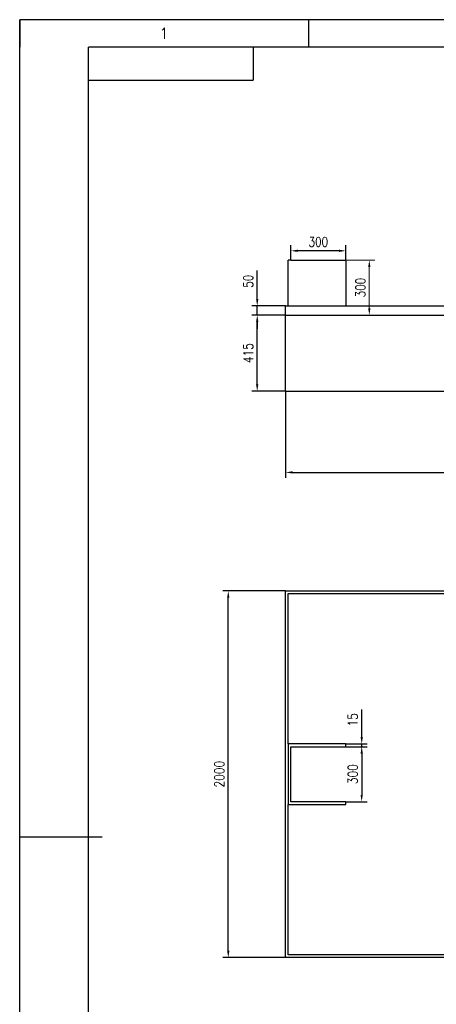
# Model space of a CAD drawing. Header units: millimetres. Extents: x -26 to 816, y -10 to 584.
# Tile 3 of 9: x -25 to 127, y 226 to 584. Entities that reach past the tile are written whole.
import ezdxf
from ezdxf.enums import TextEntityAlignment as Align

# ---------------------------------------------------------------- set-up
doc = ezdxf.new("R2010")
doc.units = ezdxf.units.MM
doc.header["$LTSCALE"] = 10
doc.header["$PDSIZE"] = -1
for name, color, linetype in [('1轮廓实线层', 7, 'Continuous'), ('2细线层', 4, 'Continuous'), ('6文字层', 3, 'Continuous'), ('图框层', 7, 'Continuous')]:
    doc.layers.add(name, color=color, linetype=linetype)
doc.layers.add('粗', color=7, linetype='Continuous', lineweight=15)
doc.styles.add('PC_TEXTSTYLE', font='isocp.shx', dxfattribs={"width": 0.8, "bigfont": 'hzfs.shx'})
doc.styles.add('TH_GBDIM', font='romans.shx', dxfattribs={"width": 0.8, "bigfont": 'gbcbig.shx'})
doc.dimstyles.new('TH_GBDIM', dxfattribs={"dimtxt": 3.5, "dimasz": 2.5, "dimexe": 2, "dimexo": 0, "dimgap": 1.5, "dimtad": 1, "dimdec": 1, "dimzin": 0, "dimdsep": 46, "dimtxsty": 'TH_GBDIM', "dimcen": 2.5, "dimclrd": 130, "dimclre": 130, "dimclrt": 3, "dimadec": 0, "dimazin": 0, "dimtfac": 0.714286, "dimtdec": 1, "dimtmove": 0, "dimatfit": 3, "dimfxl": 1, "dimtzin": 0, "dimlwd": -1, "dimlwe": -1, "dimarcsym": 0})

# ---------------------------------------------------------------- blocks, each defined once
blk = doc.blocks.new('PC_TYDH_BLOCK')
at = {"layer": '2细线层', "linetype": 'Continuous'}
for p in [(60, 0), (0, -12)]:
    blk.add_line(p, (60, -12), dxfattribs=at)
at = {"layer": '6文字层', "style": 'PC_TEXTSTYLE', "width": 1.815486}
blk.add_attdef('图样代号', text='', height=7, rotation=180, dxfattribs=at).set_placement((58.24, -2.4), (2.35, -2.4), align=Align.FIT)
blk = doc.blocks.new('*D20')
at = {"color": 130}
for p, q in [((71.77, 448.94), (71.77, 417.45)), ((338.32, 448.94), (338.32, 417.45)), ((74.27, 419.45), (335.82, 419.45))]:
    blk.add_line(p, q, dxfattribs=at)
at = {"color": 130, "lineweight": 15}
for points in [[(74.27, 419.87), (74.27, 419.03), (71.77, 419.45)], [(335.82, 419.87), (335.82, 419.03), (338.32, 419.45)]]:
    blk.add_solid(points, dxfattribs=at)
at = {"layer": 'Defpoints', "color": 0, "lineweight": 15}
for p in [(71.77, 448.94), (338.32, 448.94), (338.32, 419.45)]:
    blk.add_point(p, dxfattribs=at)
at = {"color": 3, "insert": (205.05, 422.7), "char_height": 3.5, "attachment_point": 5, "style": 'TH_GBDIM'}
blk.add_mtext('{4000}{}{}', dxfattribs=at)
blk = doc.blocks.new('*D21')
at = {"color": 130}
for p, q in [((71.66, 476.61), (59.41, 476.61)), ((61.41, 451.44), (61.41, 474.11)), ((71.77, 448.94), (59.41, 448.94))]:
    blk.add_line(p, q, dxfattribs=at)
at = {"color": 130, "lineweight": 15}
for points in [[(61, 474.11), (61.83, 474.11), (61.41, 476.61)], [(61, 451.44), (61.83, 451.44), (61.41, 448.94)]]:
    blk.add_solid(points, dxfattribs=at)
at = {"layer": 'Defpoints', "color": 0, "lineweight": 15}
for p in [(61.41, 476.61), (71.66, 476.61), (71.77, 448.94)]:
    blk.add_point(p, dxfattribs=at)
at = {"color": 3, "insert": (58.16, 462.77), "char_height": 3.5, "attachment_point": 5, "rotation": 90, "style": 'TH_GBDIM'}
blk.add_mtext('{415}{}{}', dxfattribs=at)
blk = doc.blocks.new('*D22')
at = {"color": 130}
for p, q in [((61.43, 482.44), (61.43, 492.87)), ((71.66, 479.94), (59.43, 479.94)), ((61.43, 476.61), (61.43, 479.94)), ((71.66, 476.61), (59.43, 476.61)), ((61.43, 474.11), (61.43, 471.61))]:
    blk.add_line(p, q, dxfattribs=at)
at = {"color": 130, "lineweight": 15}
for points in [[(61.02, 482.44), (61.85, 482.44), (61.43, 479.94)], [(61.02, 474.11), (61.85, 474.11), (61.43, 476.61)]]:
    blk.add_solid(points, dxfattribs=at)
at = {"layer": 'Defpoints', "color": 0, "lineweight": 15}
for p in [(61.43, 479.94), (71.66, 479.94), (71.66, 476.61)]:
    blk.add_point(p, dxfattribs=at)
at = {"color": 3, "insert": (58.18, 488.91), "char_height": 3.5, "attachment_point": 5, "rotation": 90, "style": 'TH_GBDIM'}
blk.add_mtext('{50}{}{}', dxfattribs=at)
blk = doc.blocks.new('*D24')
at = {"color": 130}
for p, q in [((73.66, 496.61), (73.66, 501.99)), ((93.66, 496.61), (93.66, 501.99)), ((91.16, 499.99), (76.16, 499.99))]:
    blk.add_line(p, q, dxfattribs=at)
at = {"color": 130, "lineweight": 15}
for points in [[(76.16, 500.41), (76.16, 499.58), (73.66, 499.99)], [(91.16, 500.41), (91.16, 499.58), (93.66, 499.99)]]:
    blk.add_solid(points, dxfattribs=at)
at = {"layer": 'Defpoints', "color": 0, "lineweight": 15}
for p in [(73.66, 499.99), (73.66, 496.61), (93.66, 496.61)]:
    blk.add_point(p, dxfattribs=at)
at = {"color": 3, "insert": (83.66, 503.24), "char_height": 3.5, "attachment_point": 5, "style": 'TH_GBDIM'}
blk.add_mtext('{300}{}{}', dxfattribs=at)
blk = doc.blocks.new('*D67')
at = {"color": 130}
for p, q in [((71.66, 376.41), (48.89, 376.41)), ((50.89, 245.58), (50.89, 373.91)), ((71.66, 243.08), (48.89, 243.08))]:
    blk.add_line(p, q, dxfattribs=at)
at = {"color": 130, "lineweight": 15}
for points in [[(50.48, 373.91), (51.31, 373.91), (50.89, 376.41)], [(50.48, 245.58), (51.31, 245.58), (50.89, 243.08)]]:
    blk.add_solid(points, dxfattribs=at)
at = {"layer": 'Defpoints', "color": 0, "lineweight": 15}
for p in [(50.89, 376.41), (71.66, 376.41), (71.66, 243.08)]:
    blk.add_point(p, dxfattribs=at)
at = {"color": 3, "insert": (47.64, 309.74), "char_height": 3.5, "attachment_point": 5, "rotation": 90, "style": 'TH_GBDIM'}
blk.add_mtext('{2000}{}{}', dxfattribs=at)
blk = doc.blocks.new('*D68')
at = {"color": 130}
for p, q in [((93.66, 319.74), (101.43, 319.74)), ((99.43, 317.24), (99.43, 302.24)), ((93.66, 299.74), (101.43, 299.74))]:
    blk.add_line(p, q, dxfattribs=at)
at = {"color": 130, "lineweight": 15}
for points in [[(99.02, 317.24), (99.85, 317.24), (99.43, 319.74)], [(99.02, 302.24), (99.85, 302.24), (99.43, 299.74)]]:
    blk.add_solid(points, dxfattribs=at)
at = {"layer": 'Defpoints', "color": 0, "lineweight": 15}
for p in [(93.66, 319.74), (93.66, 299.74), (99.43, 299.74)]:
    blk.add_point(p, dxfattribs=at)
at = {"color": 3, "insert": (96.18, 309.74), "char_height": 3.5, "attachment_point": 5, "rotation": 90, "style": 'TH_GBDIM'}
blk.add_mtext('{300}{}{}', dxfattribs=at)
blk = doc.blocks.new('*D69')
at = {"color": 130}
for p, q in [((99.45, 323.24), (99.45, 333.28)), ((93.66, 320.74), (101.45, 320.74)), ((93.66, 319.74), (101.45, 319.74)), ((99.45, 319.74), (99.45, 320.74)), ((99.45, 317.24), (99.45, 314.74))]:
    blk.add_line(p, q, dxfattribs=at)
at = {"color": 130, "lineweight": 15}
for points in [[(99.03, 323.24), (99.86, 323.24), (99.45, 320.74)], [(99.03, 317.24), (99.86, 317.24), (99.45, 319.74)]]:
    blk.add_solid(points, dxfattribs=at)
at = {"layer": 'Defpoints', "color": 0, "lineweight": 15}
for p in [(93.66, 320.74), (93.66, 319.74), (99.45, 320.74)]:
    blk.add_point(p, dxfattribs=at)
at = {"color": 3, "insert": (96.2, 329.51), "char_height": 3.5, "attachment_point": 5, "rotation": 90, "style": 'TH_GBDIM'}
blk.add_mtext('{15}{}{}', dxfattribs=at)
blk = doc.blocks.new('*D108')
at = {"layer": 'Defpoints', "color": 0, "lineweight": 15}
for p in [(93.66, 496.61), (71.66, 476.61), (102.21, 476.61)]:
    blk.add_point(p, dxfattribs=at)
at = {"layer": '粗', "color": 130}
for p, q in [((93.66, 496.61), (104.21, 496.61)), ((102.21, 494.11), (102.21, 479.11)), ((71.66, 476.61), (104.21, 476.61))]:
    blk.add_line(p, q, dxfattribs=at)
at = {"layer": '粗', "color": 130, "lineweight": 15}
for points in [[(101.79, 494.11), (102.63, 494.11), (102.21, 496.61)], [(101.79, 479.11), (102.63, 479.11), (102.21, 476.61)]]:
    blk.add_solid(points, dxfattribs=at)
at = {"layer": '粗', "color": 3, "lineweight": 15, "insert": (98.96, 486.61), "char_height": 3.5, "attachment_point": 5, "rotation": 90, "style": 'TH_GBDIM'}
blk.add_mtext('{300}{}{}', dxfattribs=at)

msp = doc.modelspace()

# ---------------------------------------------------------------- linework, layer by layer
at = {"color": 7, "linetype": 'Continuous', "lineweight": 30}
for p, q in [((72.66, 479.94), (72.66, 496.61)), ((73.66, 496.61), (72.66, 496.61)), ((73.66, 496.61), (93.66, 496.61)), ((93.66, 496.61), (93.66, 479.94)), ((71.66, 476.61), (71.66, 479.94)), ((71.66, 479.94), (72.66, 479.94)), ((72.66, 479.94), (146.99, 479.94)), ((71.66, 476.61), (72.66, 476.61)), ((71.66, 448.94), (71.66, 476.61)), ((72.66, 476.61), (142.99, 476.61)), ((71.66, 448.94), (338.32, 448.94)), ((71.66, 376.41), (338.32, 376.41)), ((71.66, 243.08), (71.66, 376.41)), ((72.66, 375.41), (315.66, 375.41)), ((72.66, 320.74), (72.66, 375.41)), ((93.66, 320.74), (72.66, 320.74)), ((72.66, 320.74), (72.66, 298.74)), ((73.66, 299.74), (73.66, 319.74)), ((73.66, 319.74), (93.66, 319.74)), ((93.66, 319.74), (93.66, 320.74)), ((72.66, 244.08), (72.66, 298.74)), ((72.66, 298.74), (93.66, 298.74)), ((93.66, 299.74), (73.66, 299.74)), ((93.66, 298.74), (93.66, 299.74)), ((315.66, 244.08), (72.66, 244.08)), ((338.32, 243.08), (71.66, 243.08))]:
    msp.add_line(p, q, dxfattribs=at)
at = {"layer": '1轮廓实线层', "lineweight": 30}
msp.add_line((-25, 287), (5, 287), dxfattribs=at)
at = {"layer": '2细线层', "lineweight": 30}
for p, q in [((-25, -10), (-25, 584)), ((816, 584), (-25, 584)), ((-25, 584), (-25, 574)), ((80.12, 584), (80.12, 574))]:
    msp.add_line(p, q, dxfattribs=at)
at = {"layer": '图框层', "lineweight": 30}
for p in [(0, 0), (806, 574)]:
    msp.add_line(p, (0, 574), dxfattribs=at)

# ---------------------------------------------------------------- block references
msp.add_blockref('PC_TYDH_BLOCK', (0, 574), dxfattribs=at)

# ---------------------------------------------------------------- texts
at = {"layer": '6文字层', "lineweight": 30, "style": 'TH_GBDIM'}
msp.add_text('1', height=4, dxfattribs=at).set_placement((27.56, 579), align=Align.MIDDLE)

# ---------------------------------------------------------------- dimensions: what is measured, and where the dimension line sits
for base, p1, p2, text, picture, middle in [((73.66, 499.99), (93.66, 496.61), (73.66, 496.61), '{300}{}{}', '*D24', (83.66, 503.24)), ((338.32, 419.45), (71.77, 448.94), (338.32, 448.94), '{4000}{}{}', '*D20', (205.05, 422.7))]:
    dim = msp.add_linear_dim(base=base, p1=p1, p2=p2, text=text, dimstyle='TH_GBDIM', override={"dimgap": 1.5, "dimtad": 1, "dimjust": 0, "dimdec": 1, "dimlfac": 1, "dimse1": 0, "dimse2": 0, "dimsd1": 0, "dimsd2": 0})
    dim.commit()
    dim.dimension.update_dxf_attribs({"geometry": picture, "text_midpoint": middle})
for base, p1, p2, text, picture, middle in [((61.43, 479.94), (71.66, 476.61), (71.66, 479.94), '{50}{}{}', '*D22', (58.18, 488.91)), ((61.41, 476.61), (71.77, 448.94), (71.66, 476.61), '{415}{}{}', '*D21', (58.16, 462.77)), ((99.45, 320.74), (93.66, 319.74), (93.66, 320.74), '{15}{}{}', '*D69', (96.2, 329.51)), ((99.43, 299.74), (93.66, 319.74), (93.66, 299.74), '{300}{}{}', '*D68', (96.18, 309.74))]:
    dim = msp.add_linear_dim(base=base, p1=p1, p2=p2, angle=90, text=text, dimstyle='TH_GBDIM', override={"dimgap": 1.5, "dimtad": 1, "dimjust": 0, "dimdec": 1, "dimlfac": 1, "dimse1": 0, "dimse2": 0, "dimsd1": 0, "dimsd2": 0})
    dim.commit()
    dim.dimension.update_dxf_attribs({"geometry": picture, "text_midpoint": middle})
dim = msp.add_linear_dim(base=(50.89, 376.41), p1=(71.66, 243.08), p2=(71.66, 376.41), angle=90, text='{2000}{}{}', dimstyle='TH_GBDIM', override={"dimgap": 1.5, "dimtad": 1, "dimjust": 0, "dimdec": 1, "dimlfac": 1, "dimse1": 0, "dimse2": 0, "dimsd1": 0, "dimsd2": 0})
dim.commit()
dim.dimension.update_dxf_attribs({"geometry": '*D67', "text_midpoint": (50.89, 309.74), "dimtype": 160})
at = {"layer": '粗', "lineweight": 15}
dim = msp.add_linear_dim(base=(102.21, 476.61), p1=(93.66, 496.61), p2=(71.66, 476.61), angle=90, text='{300}{}{}', dimstyle='TH_GBDIM', override={"dimgap": 1.5, "dimtad": 1, "dimjust": 0, "dimdec": 1, "dimlfac": 1, "dimse1": 0, "dimse2": 0, "dimsd1": 0, "dimsd2": 0}, dxfattribs=at)
dim.commit()
dim.dimension.update_dxf_attribs({"geometry": '*D108', "text_midpoint": (98.96, 486.61)})

doc.saveas('drawing.dxf')
